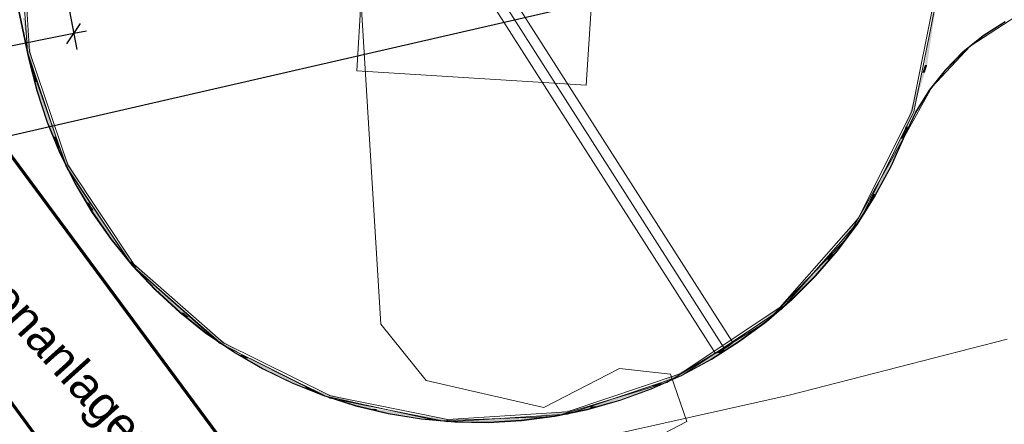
# Model space of a CAD drawing. Extents: x -779 to 790, y -208 to 633.
# Tile 185 of 232: x 468 to 553, y -117 to -82. Entities that reach past the tile are written whole.
import ezdxf

# ---------------------------------------------------------------- set-up
doc = ezdxf.new("R2010")
doc.units = 0
doc.layers.get('0').update_dxf_attribs({"lineweight": 25})
for name, color, linetype, lineweight, true_color in [('01AFU Allgemein Bemaßung-A07F5V4RWF', 7, 'Continuous', 25, 0x848484), ('10 Bäume Bestand', 9, 'Continuous', 18, 0x808080), ('10 Wege Bestand - 2D', 9, 'Continuous', 18, 0x808080), ('30 Baugrubenplanung - Bemaßung', 7, 'Continuous', 25, 0x848484), ('60 Baumstützen - Fundamente', 9, 'Continuous', 18, 0x808080), ('60 Baumstützen - Gehegelinie', 9, 'Continuous', 18, 0x808080), ('60 Baumstützen - Ringe neu', 9, 'Continuous', 18, 0x808080), ('60 Baumstützen - Stahlstützen', 9, 'Continuous', 18, 0x808080), ('60 Netz', 9, 'Continuous', 18, 0x808080), ('S_Regenwasser_Grundleitung', 7, 'Continuous', 70, 0x0080ff)]:
    doc.layers.add(name, color=color, linetype=linetype, lineweight=lineweight, true_color=true_color)
doc.layers.add('X_Text', color=7, linetype='Continuous', lineweight=25)
doc.styles.get("Standard").update_dxf_attribs({"font": 'arial.ttf'})

# ---------------------------------------------------------------- blocks, each defined once
blk = doc.blocks.new('Referenz-A07F5V4VWF', base_point=(-401.415, -176.34))
at = {"layer": '01AFU Allgemein Bemaßung-A07F5V4RWF', "color": 0, "lineweight": -2}
for p, q in [((472.128, -81.191), (472.786, -84.534)), ((471.923, -84.034), (473.105, -82.273)), ((473.618, -82.936), (472.514, -83.154)), ((472.514, -83.154), (180.487, -140.629))]:
    blk.add_line(p, q, dxfattribs=at)
at = {"layer": '30 Baugrubenplanung - Bemaßung', "color": 0, "lineweight": -2}
blk.add_line((518.683, -80.155), (180.282, -158.033), dxfattribs=at)
blk = doc.blocks.new('Referenz-A07F5V59WF', base_point=(-759.499, -206.186))
at = {"layer": '10 Bäume Bestand', "color": 0, "linetype": 'Continuous', "ltscale": 162.000017}
for p, q in [((497.455, -79.472), (499.218, -108.436)), ((499.218, -108.436), (503.148, -113.353)), ((513.394, -115.703), (519.974, -112.303)), ((519.974, -112.303), (524.398, -112.797)), ((524.398, -112.797), (525.833, -116.919)), ((503.148, -113.353), (513.394, -115.703)), ((525.833, -116.919), (521.446, -119.185))]:
    blk.add_line(p, q, dxfattribs=at)
at = {"layer": '10 Wege Bestand - 2D', "color": 0, "linetype": 'Continuous', "ltscale": 162.000017}
for p, q in [((534.734, -114.625), (553.678, -109.762)), ((515.646, -118.885), (534.734, -114.625))]:
    blk.add_line(p, q, dxfattribs=at)
at = {"layer": '60 Baumstützen - Fundamente', "color": 0, "linetype": 'Continuous', "ltscale": 162.000017}
for p, q in [((498.359, -66.434), (497.127, -86.396)), ((517.088, -87.628), (518.319, -67.666)), ((497.127, -86.396), (517.088, -87.628))]:
    blk.add_line(p, q, dxfattribs=at)
at = {"layer": '60 Baumstützen - Gehegelinie', "color": 0, "linetype": 'Continuous', "ltscale": 162.000017}
for p, q in [((468.588, -85.294), (452.104, -7.222)), ((554.522, -81.604), (550.456, -84.254)), ((550.456, -84.254), (547.149, -87.806)), ((468.588, -85.294), (471.936, -94.894)), ((547.149, -87.806), (544.794, -92.049)), ((539.81, -100.91), (544.794, -92.049)), ((471.936, -94.894), (477.595, -103.339)), ((532.754, -108.228), (539.81, -100.91)), ((477.595, -103.339), (485.201, -110.085)), ((524.08, -113.531), (532.754, -108.228)), ((485.201, -110.085), (494.261, -114.695)), ((514.35, -116.476), (524.08, -113.531)), ((494.261, -114.695), (504.191, -116.872)), ((504.191, -116.872), (514.35, -116.476))]:
    blk.add_line(p, q, dxfattribs=at)
at = {"layer": '60 Baumstützen - Ringe neu', "color": 0, "linetype": 'Continuous', "ltscale": 162.000017}
for p, q in [((467.817, -74.334), (468.478, -84.755)), ((468.016, -74.348), (468.675, -84.716)), ((545.383, -89.9), (547.43, -79.714)), ((545.572, -89.965), (547.63, -79.728)), ((468.478, -84.755), (471.815, -94.649)), ((468.675, -84.716), (471.994, -94.561)), ((540.769, -99.208), (545.383, -89.9)), ((540.935, -99.32), (545.572, -89.965)), ((471.815, -94.649), (477.598, -103.342)), ((471.994, -94.561), (477.749, -103.211)), ((533.903, -107.006), (540.769, -99.208)), ((534.034, -107.156), (540.935, -99.32)), ((477.598, -103.342), (485.434, -110.243)), ((477.749, -103.211), (485.546, -110.077)), ((525.253, -112.76), (533.903, -107.006)), ((525.341, -112.94), (534.034, -107.156)), ((485.434, -110.243), (494.79, -114.88)), ((485.546, -110.077), (494.854, -114.691)), ((515.408, -116.08), (525.253, -112.76)), ((515.447, -116.276), (525.341, -112.94)), ((494.854, -114.691), (505.04, -116.738)), ((494.79, -114.88), (505.026, -116.938)), ((505.026, -116.938), (515.447, -116.276)), ((505.04, -116.738), (515.408, -116.08))]:
    blk.add_line(p, q, dxfattribs=at)
for points in [[(468.936, -85.607), (468.773, -85.607), (468.085, -80.592)], [(546.918, -84.567), (546.717, -84.567), (547.43, -81.085)], [(546.717, -84.567), (547.43, -81.085), (547.229, -81.085)], [(468.936, -86.798), (468.249, -81.784), (468.085, -81.784)], [(546.717, -85.893), (546.522, -85.893), (546.717, -84.567)], [(546.717, -85.938), (546.918, -84.567), (546.717, -84.567)], [(468.936, -86.798), (468.936, -85.607), (468.773, -85.607)], [(469.067, -86.798), (468.936, -86.798), (468.936, -85.607)], [(469.13, -86.749), (469.062, -86.749), (468.936, -85.607)], [(546.522, -86.561), (546.313, -86.561), (546.522, -85.893)], [(546.717, -85.938), (546.522, -85.938), (546.522, -85.893)], [(546.717, -85.938), (546.717, -85.893), (546.522, -85.893)], [(546.522, -86.561), (546.717, -85.938), (546.522, -85.938)], [(469.13, -87.373), (469.067, -86.798), (468.936, -86.798)], [(469.13, -87.373), (469.13, -86.749), (469.062, -86.749)], [(469.319, -87.373), (469.13, -87.373), (469.13, -86.749)], [(470.942, -92.121), (470.753, -92.121), (469.13, -86.749)], [(545.052, -91.26), (544.843, -91.26), (546.522, -86.561)], [(544.843, -91.26), (546.522, -86.561), (546.313, -86.561)], [(470.942, -92.745), (469.319, -87.373), (469.13, -87.373)], [(544.843, -91.853), (544.658, -91.853), (544.843, -91.26)], [(544.843, -91.928), (545.052, -91.26), (544.843, -91.26)], [(470.942, -92.745), (470.942, -92.121), (470.753, -92.121)], [(471.059, -92.745), (470.942, -92.745), (470.942, -92.121)], [(471.126, -92.667), (471.045, -92.667), (470.942, -92.121)], [(542.278, -97.102), (542.056, -97.102), (544.658, -92.302)], [(542.056, -97.102), (544.658, -92.302), (544.435, -92.302)], [(544.658, -92.302), (544.435, -92.302), (544.658, -91.853)], [(544.843, -91.928), (544.658, -91.928), (544.658, -91.853)], [(544.843, -91.928), (544.843, -91.853), (544.658, -91.853)], [(544.658, -92.302), (544.843, -91.928), (544.658, -91.928)], [(471.126, -93.097), (471.059, -92.745), (470.942, -92.745)], [(471.126, -93.097), (471.126, -92.667), (471.045, -92.667)], [(471.334, -93.097), (471.126, -93.097), (471.126, -92.667)], [(473.853, -97.876), (473.645, -97.876), (471.126, -92.667)], [(473.853, -98.306), (471.334, -93.097), (471.126, -93.097)], [(541.884, -97.793), (541.64, -97.793), (541.884, -97.449)], [(542.056, -97.449), (541.884, -97.449), (542.056, -97.102)], [(542.056, -97.551), (541.884, -97.551), (541.884, -97.449)], [(542.056, -97.551), (542.056, -97.449), (541.884, -97.449)], [(541.884, -97.793), (542.056, -97.551), (541.884, -97.551)], [(542.056, -97.551), (542.278, -97.102), (542.056, -97.102)], [(473.853, -98.306), (473.853, -97.876), (473.645, -97.876)], [(473.964, -98.306), (473.853, -98.306), (473.853, -97.876)], [(474.022, -98.199), (473.936, -98.199), (473.853, -97.876)], [(474.022, -98.534), (473.964, -98.306), (473.853, -98.306)], [(474.022, -98.534), (474.022, -98.199), (473.936, -98.199)], [(474.255, -98.534), (474.022, -98.534), (474.022, -98.199)], [(477.598, -103.008), (477.366, -103.008), (474.022, -98.199)], [(538.668, -102.325), (538.423, -102.325), (541.884, -97.793)], [(538.423, -102.325), (541.884, -97.793), (541.64, -97.793)], [(477.598, -103.342), (474.255, -98.534), (474.022, -98.534)], [(538.27, -102.826), (537.991, -102.826), (538.27, -102.541)], [(538.423, -102.541), (538.27, -102.541), (538.423, -102.325)], [(538.423, -102.669), (538.27, -102.669), (538.27, -102.541)], [(538.423, -102.669), (538.423, -102.541), (538.27, -102.541)], [(538.27, -102.826), (538.423, -102.669), (538.27, -102.669)], [(538.423, -102.669), (538.668, -102.325), (538.423, -102.325)], [(477.598, -103.342), (477.598, -103.008), (477.366, -103.008)], [(477.702, -103.342), (477.598, -103.342), (477.598, -103.008)], [(477.749, -103.211), (477.661, -103.211), (477.598, -103.008)], [(477.749, -103.49), (477.702, -103.342), (477.598, -103.342)], [(477.749, -103.49), (477.749, -103.211), (477.661, -103.211)], [(478.016, -103.49), (477.749, -103.49), (477.749, -103.211)], [(482.085, -107.452), (481.817, -107.452), (477.749, -103.211)], [(482.085, -107.731), (478.016, -103.49), (477.749, -103.49)], [(534.313, -106.871), (534.034, -106.871), (538.27, -102.826)], [(534.034, -106.871), (538.27, -102.826), (537.991, -102.826)], [(533.903, -107.254), (533.569, -107.254), (533.903, -107.006)], [(534.034, -107.006), (533.903, -107.006), (534.034, -106.871)], [(534.034, -107.156), (533.903, -107.156), (533.903, -107.006)], [(534.034, -107.156), (534.034, -107.006), (533.903, -107.006)], [(534.034, -107.156), (534.313, -106.871), (534.034, -106.871)], [(482.085, -107.731), (482.085, -107.452), (481.817, -107.452)], [(482.181, -107.731), (482.085, -107.731), (482.085, -107.452)], [(482.213, -107.578), (482.128, -107.578), (482.085, -107.452)], [(482.213, -107.822), (482.181, -107.731), (482.085, -107.731)], [(482.213, -107.822), (482.213, -107.578), (482.128, -107.578)], [(482.535, -107.822), (482.213, -107.822), (482.213, -107.578)], [(487.203, -111.119), (486.881, -111.119), (482.213, -107.578)], [(487.203, -111.364), (482.535, -107.822), (482.213, -107.822)], [(529.332, -110.653), (528.998, -110.653), (533.903, -107.254)], [(528.998, -110.653), (533.903, -107.254), (533.569, -107.254)], [(533.903, -107.254), (534.034, -107.156), (533.903, -107.156)], [(487.203, -111.364), (487.203, -111.119), (486.881, -111.119)], [(487.288, -111.364), (487.203, -111.364), (487.203, -111.119)], [(487.306, -111.192), (487.228, -111.192), (487.203, -111.119)], [(487.306, -111.415), (487.306, -111.192), (487.228, -111.192)], [(487.721, -111.415), (487.306, -111.415), (487.306, -111.192)], [(492.826, -113.929), (492.411, -113.929), (487.306, -111.192)], [(523.867, -113.587), (523.437, -113.587), (528.891, -110.957)], [(523.437, -113.587), (528.891, -110.957), (528.462, -110.957)], [(528.891, -110.957), (528.462, -110.957), (528.891, -110.732)], [(528.998, -110.732), (528.891, -110.732), (528.998, -110.653)], [(528.998, -110.901), (528.891, -110.901), (528.891, -110.732)], [(528.998, -110.901), (528.998, -110.732), (528.891, -110.732)], [(528.891, -110.957), (528.998, -110.901), (528.891, -110.901)], [(528.998, -110.901), (529.332, -110.653), (528.998, -110.653)], [(487.306, -111.415), (487.288, -111.364), (487.203, -111.364)], [(492.826, -114.151), (487.721, -111.415), (487.306, -111.415)], [(518.114, -115.607), (517.49, -115.607), (523.359, -113.839)], [(517.49, -115.607), (523.359, -113.839), (522.735, -113.839)], [(523.359, -113.839), (522.735, -113.839), (523.359, -113.629)], [(523.437, -113.629), (523.359, -113.629), (523.437, -113.587)], [(523.437, -113.812), (523.359, -113.812), (523.359, -113.629)], [(523.437, -113.812), (523.437, -113.629), (523.359, -113.629)], [(523.359, -113.839), (523.437, -113.812), (523.359, -113.812)], [(523.437, -113.812), (523.867, -113.587), (523.437, -113.587)], [(492.826, -114.151), (492.826, -113.929), (492.411, -113.929)], [(492.894, -114.151), (492.826, -114.151), (492.826, -113.929)], [(492.901, -113.966), (492.838, -113.966), (492.826, -113.929)], [(492.901, -114.174), (492.894, -114.151), (492.826, -114.151)], [(492.901, -114.174), (492.901, -113.966), (492.838, -113.966)], [(493.501, -114.174), (492.901, -114.174), (492.901, -113.966)], [(498.817, -115.816), (498.217, -115.816), (492.901, -113.966)], [(498.817, -116.024), (493.501, -114.174), (492.901, -114.174)], [(498.817, -116.024), (498.817, -115.816), (498.217, -115.816)], [(498.86, -116.024), (498.817, -116.024), (498.817, -115.816)], [(498.861, -115.83), (498.82, -115.83), (498.817, -115.816)], [(498.861, -116.031), (498.86, -116.024), (498.817, -116.024)], [(498.861, -116.031), (498.861, -115.83), (498.82, -115.83)], [(499.982, -116.031), (498.861, -116.031), (498.861, -115.83)], [(505.026, -116.736), (503.905, -116.736), (498.861, -115.83)], [(505.026, -116.938), (499.982, -116.031), (498.861, -116.031)], [(512.494, -116.666), (511.302, -116.666), (517.441, -115.826)], [(511.302, -116.666), (517.441, -115.826), (516.25, -115.826)], [(517.441, -115.826), (516.25, -115.826), (517.441, -115.624)], [(517.49, -115.624), (517.441, -115.624), (517.49, -115.607)], [(517.49, -115.818), (517.441, -115.818), (517.441, -115.624)], [(517.49, -115.818), (517.49, -115.624), (517.441, -115.624)], [(517.441, -115.826), (517.49, -115.818), (517.441, -115.818)], [(517.49, -115.818), (518.114, -115.607), (517.49, -115.607)], [(505.026, -116.938), (505.026, -116.736), (503.905, -116.736)], [(505.04, -116.938), (505.026, -116.938), (505.026, -116.736)], [(505.04, -116.738), (505.026, -116.738), (505.026, -116.736)], [(505.04, -116.938), (505.04, -116.738), (505.026, -116.738)], [(505.026, -116.938), (505.04, -116.938), (505.026, -116.938)], [(511.284, -116.738), (505.04, -116.738), (511.284, -116.669)], [(511.284, -116.868), (505.04, -116.868), (505.04, -116.738)], [(511.284, -116.868), (511.284, -116.738), (505.04, -116.738)], [(505.04, -116.938), (511.284, -116.868), (505.04, -116.868)], [(511.302, -116.669), (511.284, -116.669), (511.302, -116.666)], [(511.302, -116.868), (511.284, -116.868), (511.284, -116.669)], [(511.302, -116.868), (511.302, -116.669), (511.284, -116.669)], [(511.284, -116.868), (511.302, -116.868), (511.284, -116.868)], [(511.302, -116.868), (512.494, -116.666), (511.302, -116.666)]]:
    blk.add_solid(points, dxfattribs=at)
at = {"layer": '60 Baumstützen - Stahlstützen', "color": 0, "linetype": 'Continuous', "ltscale": 162.000017}
for p, q in [((509.118, -77.565), (529.831, -110.046)), ((507.619, -78.521), (528.332, -111.002)), ((508.368, -78.043), (529.082, -110.524)), ((528.73, -110.798), (529.479, -110.32)), ((529.479, -110.32), (529.831, -110.046)), ((528.73, -110.798), (528.332, -111.002))]:
    blk.add_line(p, q, dxfattribs=at)
at = {"layer": '60 Netz', "color": 0, "linetype": 'Continuous', "ltscale": 162.000017}
for p, q in [((452.104, -7.222), (468.588, -85.294)), ((468.628, -85.286), (452.143, -7.214)), ((553.509, -82.092), (551.613, -83.302)), ((553.528, -82.126), (551.637, -83.334)), ((551.613, -83.302), (549.866, -84.717)), ((551.637, -83.334), (549.893, -84.747)), ((549.866, -84.717), (548.288, -86.319)), ((549.893, -84.747), (548.318, -86.345)), ((468.588, -85.294), (469.293, -88.119)), ((468.628, -85.286), (469.332, -88.108)), ((548.288, -86.319), (546.899, -88.088)), ((548.318, -86.345), (546.932, -88.111)), ((469.293, -88.119), (470.202, -90.886)), ((469.332, -88.108), (470.239, -90.872)), ((546.899, -88.088), (545.717, -90.001)), ((546.932, -88.111), (545.752, -90.02)), ((545.717, -90.001), (544.757, -92.034)), ((545.752, -90.02), (544.794, -92.049)), ((470.202, -90.886), (471.309, -93.579)), ((470.239, -90.872), (471.346, -93.562)), ((543.567, -94.689), (544.757, -92.034)), ((543.603, -94.707), (544.794, -92.049)), ((471.309, -93.579), (472.61, -96.184)), ((471.346, -93.562), (472.645, -96.165)), ((542.188, -97.25), (543.567, -94.689)), ((542.222, -97.27), (543.603, -94.707)), ((472.61, -96.184), (474.096, -98.688)), ((472.645, -96.165), (474.13, -98.667)), ((540.625, -99.704), (542.188, -97.25)), ((540.658, -99.726), (542.222, -97.27)), ((474.096, -98.688), (475.761, -101.077)), ((474.13, -98.667), (475.793, -101.053)), ((538.889, -102.037), (540.625, -99.704)), ((538.92, -102.062), (540.658, -99.726)), ((475.761, -101.077), (477.595, -103.339)), ((475.793, -101.053), (477.625, -103.313)), ((536.987, -104.239), (538.889, -102.037)), ((537.016, -104.266), (538.92, -102.062)), ((477.595, -103.339), (479.589, -105.461)), ((477.625, -103.313), (479.617, -105.433)), ((534.93, -106.295), (536.987, -104.239)), ((534.957, -106.325), (537.016, -104.266)), ((479.589, -105.461), (481.732, -107.433)), ((479.617, -105.433), (481.758, -107.402)), ((532.729, -108.197), (534.93, -106.295)), ((532.754, -108.228), (534.957, -106.325)), ((481.732, -107.433), (484.012, -109.243)), ((481.758, -107.402), (484.036, -109.211)), ((530.395, -109.934), (532.729, -108.197)), ((530.418, -109.967), (532.754, -108.228)), ((484.012, -109.243), (486.419, -110.883)), ((484.036, -109.211), (486.44, -110.849)), ((527.941, -111.496), (530.395, -109.934)), ((527.962, -111.531), (530.418, -109.967)), ((486.419, -110.883), (488.938, -112.343)), ((486.44, -110.849), (488.957, -112.308)), ((525.38, -112.876), (527.941, -111.496)), ((525.398, -112.912), (527.962, -111.531)), ((488.938, -112.343), (491.557, -113.616)), ((488.957, -112.308), (491.573, -113.579)), ((522.726, -114.065), (525.38, -112.876)), ((522.741, -114.102), (525.398, -112.912)), ((491.557, -113.616), (494.261, -114.695)), ((491.573, -113.579), (494.275, -114.658)), ((494.261, -114.695), (497.037, -115.575)), ((494.275, -114.658), (497.048, -115.536)), ((519.992, -115.059), (522.726, -114.065)), ((520.004, -115.097), (522.741, -114.102)), ((497.037, -115.575), (499.869, -116.25)), ((497.048, -115.536), (499.877, -116.211)), ((517.193, -115.85), (519.992, -115.059)), ((517.202, -115.889), (520.004, -115.097)), ((499.869, -116.25), (502.744, -116.718)), ((499.877, -116.211), (502.748, -116.678)), ((511.459, -116.814), (514.343, -116.436)), ((514.343, -116.436), (517.193, -115.85)), ((514.35, -116.476), (517.202, -115.889)), ((502.744, -116.718), (505.644, -116.975)), ((502.748, -116.678), (505.646, -116.935)), ((505.644, -116.975), (508.555, -117.02)), ((505.646, -116.935), (508.555, -116.98)), ((508.555, -116.98), (511.459, -116.814)), ((508.555, -117.02), (511.463, -116.854)), ((511.463, -116.854), (514.35, -116.476))]:
    blk.add_line(p, q, dxfattribs=at)
blk = doc.blocks.new('Polygon-A07F5V5RWF', base_point=(415.637, -142.54))
at = {"color": 0, "linetype": 'ByBlock', "lineweight": -2, "ltscale": 0.7}
for p, q in [((426.021, -38.312), (497.396, -134.804)), ((487.26, -142.54), (415.637, -45.713))]:
    blk.add_line(p, q, dxfattribs=at)

msp = doc.modelspace()

# ---------------------------------------------------------------- block references
at = {"color": 8, "lineweight": 25, "ltscale": 1250, "true_color": 0x808080}
msp.add_blockref('Referenz-A07F5V59WF', (-759.499, -206.186), dxfattribs=at)
at = {"color": 8, "lineweight": 25, "ltscale": 12.5, "true_color": 0x808080}
msp.add_blockref('Referenz-A07F5V4VWF', (-401.415, -176.34), dxfattribs=at)
at = {"layer": 'S_Regenwasser_Grundleitung', "ltscale": 0.7}
msp.add_blockref('Polygon-A07F5V5RWF', (415.637, -142.54), dxfattribs=at)

# ---------------------------------------------------------------- texts
at = {"layer": 'X_Text', "ltscale": 0.25, "insert": (460.972, -97.385), "char_height": 3, "attachment_point": 1, "rotation": 312}
msp.add_mtext('{\\fArial;Aussenanlagenplanung}', dxfattribs=at)

doc.saveas('drawing.dxf')
